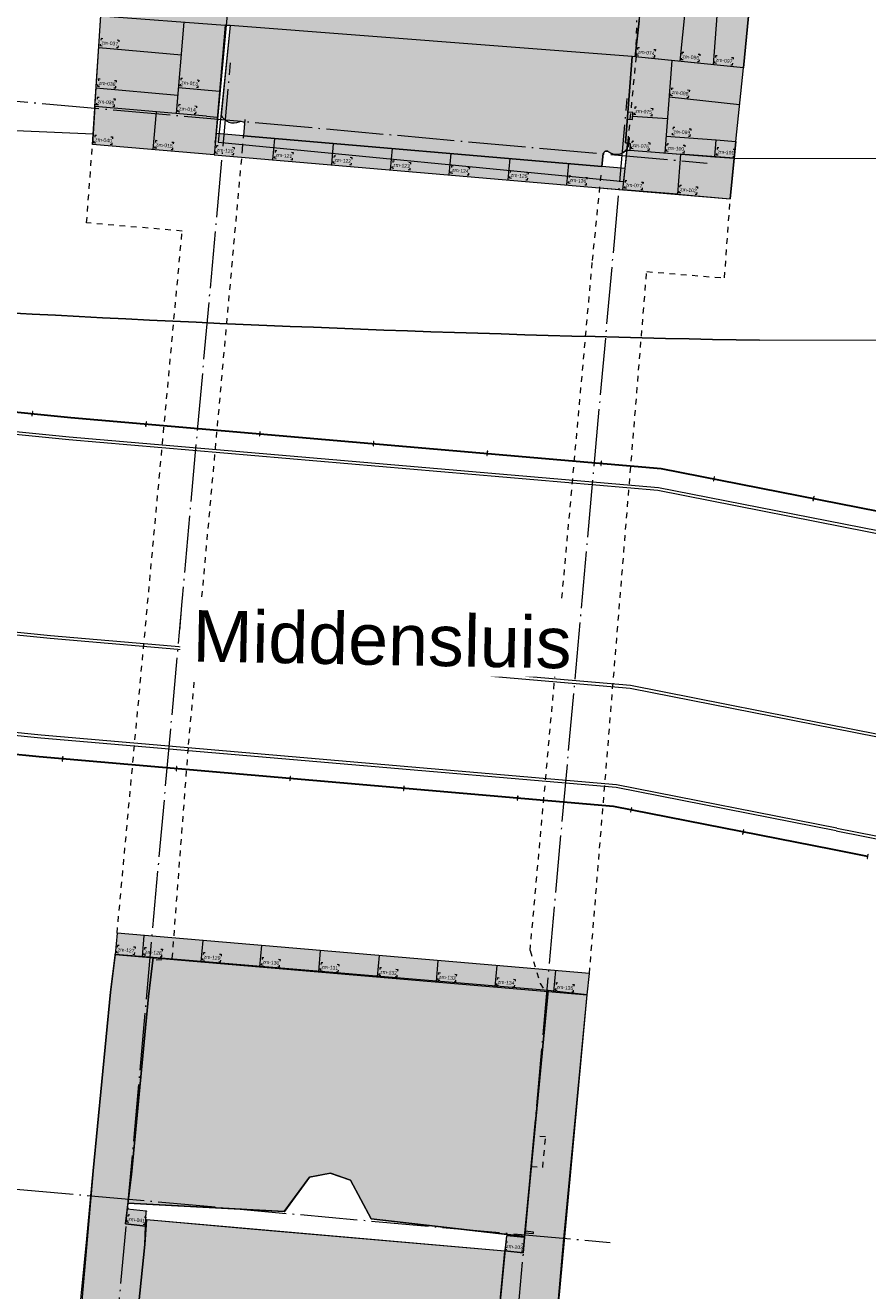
# Model space of a CAD drawing. Extents: x -294884 to 286267, y 0 to 1429765.
# Tile 26 of 178: x -7193 to 7563, y 193409 to 215573. Entities that reach past the tile are written whole.
import ezdxf

# ---------------------------------------------------------------- set-up
doc = ezdxf.new("R2010")
doc.units = 0
doc.header["$MEASUREMENT"] = 0
doc.linetypes.add('DASHDOT', pattern=[1250, 1000, -112.5, 25, -112.5])
doc.linetypes.add('DASHED', pattern=[200, 100, -100])
for name, color, linetype in [('A-0019-AFDEKVLAK', 1, 'Continuous'), ('A-0020-KADER', 8, 'Continuous'), ('A-0030-STRAMIEN', 1, 'Continuous'), ('A-0306--', 1, 'Continuous'), ('A-0307-TEKST', 7, 'Continuous')]:
    doc.layers.add(name, color=color, linetype=linetype)

# ---------------------------------------------------------------- blocks, each defined once
blk = doc.blocks.new('M-NIEUW_10')
at = {"linetype": 'Continuous', "lineweight": 5}
for color, points in [(111, [(140160.7, 121584.5), (140215.1, 122337.4), (140224, 122458.8), (140236.4, 122628.8), (140243.1, 122718.8), (140409.2, 124978.8), (140449.4, 125525.9), (140460.4, 125795.7), (140326.2, 125932.4), (140345.7, 126449.3), (135498, 131026.6), (135287.9, 130778.7), (128424.7, 136497.5), (128688.5, 136808.8), (127787.5, 137572.5), (126728.3, 137288.8), (126852, 136827.1), (116226.8, 134079.1), (116127.8, 134448.8), (111193, 133126.7), (111051.2, 132495.5), (110906, 132450), (109779.2, 127672.8), (110122.7, 127614.7), (110056, 127303.4), (109715.1, 127350), (109658.1, 127060.4), (109206, 125009.8), (109185.8, 124988), (109169.4, 124960.5), (109155.8, 124926.7), (109143, 124868.5), (109024.8, 123840.6), (108956.1, 123213.1), (108902.9, 123218.5), (101860.1, 123762.3), (101770.5, 123765), (101854, 124508.4), (101957, 124505.3), (102056.5, 125501), (101939.7, 125628.4), (101942.2, 128050.3), (101625.7, 128085.7), (101613.6, 128343.1), (101911.9, 128332.9), (101930.2, 129569.9), (101894.9, 129600.4), (101610.1, 129637.2), (101611.2, 129901.1), (101931, 129905.3), (101891.9, 133357.6), (101893.5, 134131.9), (101050.9, 134857.1), (100409.3, 136561.4), (99866.2, 137519.8), (99706, 137649.9), (100067.6, 138521.9), (104742.4, 139296.1), (104525, 140613.9), (126421.7, 144315.8), (126467, 144046.2), (129987.4, 144667.7), (129946.5, 144911.6), (151949.8, 148631.5), (152205.1, 147195.5), (155663.5, 147751.9), (155844.5, 147709.9), (156432.4, 147007.3), (156674.7, 146720), (156903.7, 146010.8), (157797, 143243.7), (157653.2, 140815.3), (153061.5, 136815.1), (152446.1, 135115.8), (151085.9, 130586.6), (149283.5, 128443), (148753.2, 126077.9), (148387.2, 125272.2), (148285.2, 124851.4), (147737.4, 121998.6), (147677.6, 121629.7)]), (8, [(101580, 121495.4), (99449.7, 121677.1), (99737.3, 126120.9), (100043.4, 126121.7), (100058.5, 127568.7), (100050, 128051.2), (100050, 133905.3), (98434.9, 135163.6), (99395.9, 135302.3), (101891.9, 133357.6), (101902.7, 132404.2), (101917.1, 131129.2), (101931, 129905.3), (101534.3, 129900.1), (101543.9, 129608.9), (101930.2, 129569.9), (101911.9, 128332.9), (101562.6, 128344.8), (101562.6, 128051.2), (101942.2, 128050.3), (101938, 125348.8), (101613.4, 121868.4)]), (8, [(108956.1, 123213.1), (109135.1, 124800.7), (109145, 124866.9), (109150, 124900), (109155.8, 124926.7), (109169.4, 124960.5), (109185.8, 124988), (109205.2, 125008.8), (109306.2, 125464.4), (109715.1, 127350), (109953.8, 127317.4), (110056, 127303.4), (110122.7, 127614.7), (109779.2, 127672.8), (110906, 132450), (112633.1, 132990.9), (112905, 132138.8), (112641.1, 130971.2), (112091.4, 128538.8), (111721.4, 126901.4), (111634.6, 126921), (111223.8, 125044.6), (110958.5, 124104.8), (110850, 123019.1)]), (111, [(108902.9, 123218.5), (108788.4, 121705.9), (108822.8, 121700.5), (108812.9, 121598, -0.4451321), (108490, 121550, 0.4783861), (108397.1, 121520), (108374, 121291.8), (102096.7, 121830), (102113, 122051.1, 0.3965249), (102020.7, 122073.5, -0.3916696), (101700.5, 122189.3), (101860.1, 123762.3)]), (8, [(108869.9, 121693.2), (108788.4, 121705.9), (108902.9, 123218.5), (110850, 123019.1), (110721.1, 121729.4), (110375, 121755.6), (110352.2, 121461.3), (108859.6, 121577)]), (8, [(108780.2, 121257.2), (108742, 120884.7), (101580, 121495.4), (101613.4, 121868.4)]), (8, [(110352.2, 121461.3), (110375, 121755.6), (110721.1, 121729.4), (110691.7, 121435)]), (8, [(108742, 120884.7), (108813.3, 121578.8), (108859.6, 121577), (109750, 121508.7), (109696, 120803.3)]), (8, [(109750.7, 121508.7), (110691.7, 121435), (110620.7, 120724.5), (109696, 120803.3)]), (8, [(108154.1, 107157.2), (108115.8, 106784.6), (99846.2, 107489.9), (99879.6, 107862.8)]), (254, [(100130.2, 103633.1), (100027.2, 102771.2), (100378.8, 102729.2), (100363.3, 102409.8), (100216.9, 100930.6), (100047.1, 100930.3), (100024.1, 100660.4), (100186.6, 100629.8), (100152.9, 99925.4), (99138.8, 100009.7), (99463.3, 103697.4), (99765.2, 106828.4), (99846.2, 107489.9), (100514.4, 107434.3), (100431.3, 106755.5)]), (111, [(104329.7, 102858.9), (103969.2, 103538.7), (103610.3, 103657.7), (103252, 103589.5), (102809.4, 102986.7), (100070.3, 103131.3), (100130.2, 103633.1), (100431.3, 106755.5), (100514.4, 107434.3), (107429.8, 106859.7), (107018.8, 102548)]), (111, [(96571.6, 79449), (96573.8, 79454.1), (96870, 80930), (97430, 83720), (98207.2, 85670), (98553.8, 86302.7), (99163.4, 87415.6), (99158.3, 88979.2), (99073.8, 91156.6), (98983.3, 95444.3), (99747.8, 98796.4), (100268.9, 99311.3), (100292.9, 99913.7), (100152.9, 99925.4), (100186.6, 100629.8), (100023.9, 100660.3), (100046.9, 100930.2), (100217.1, 100930.8), (100363.3, 102409.8), (100396.2, 102838.8), (106673.1, 102293.1), (106495.9, 100434), (106671, 100417.3), (106646.4, 100158.5), (106471.2, 100175.2), (106396.2, 99388.9), (106222, 99405.4), (106160.3, 98758.4), (110403, 94140.9), (111148.3, 93351.1), (115305, 88949.1), (118428.5, 85645), (123841.9, 89331.8), (127969.5, 92415.4), (133034, 96875.1), (137080, 100558.8), (137202.5, 100558.8), (137225, 100680.2), (137957.2, 104640.2), (143520.3, 103599.8), (142785, 99623.1), (142900.7, 99504.7), (143187.8, 98967.1), (144017.3, 97911.4), (144805.9, 96648.6), (146279.8, 95337.4), (147251.8, 93958.9), (147952.2, 92568.1), (149458.8, 90639.6), (151183.5, 89307.6), (152305.6, 88051.7), (153096.8, 85556.7), (154105.8, 83304), (156557.1, 80403.3), (157019.4, 79449)]), (8, [(100057.9, 103027.6), (100391.5, 102992.2), (100378.8, 102729.2), (100027.2, 102771.2)]), (8, [(106698.7, 102562.3), (107017.3, 102531.9), (106991.9, 102265.4), (106673.3, 102295.7)])]:
    blk.add_hatch(color=color, dxfattribs=at).paths.add_polyline_path(points, flags=0)
at = {"color": 111, "linetype": 'Continuous', "lineweight": 13}
for points in [[(109024.8, 123840.6), (108956.1, 123213.1), (108902.9, 123218.5), (101860.1, 123762.3), (101770.5, 123765)], [(106495.9, 100434), (106673.1, 102293.1), (100396.2, 102838.8), (100363.3, 102409.8), (100217.1, 100930.8)]]:
    blk.add_lwpolyline(points, dxfattribs=at)
at = {"color": 8, "linetype": 'Continuous', "lineweight": 13}
for points in [[(101580, 121495.4), (99449.7, 121677.1), (99737.3, 126120.9), (100043.4, 126121.7), (100058.5, 127568.7), (100050, 128051.2), (100050, 133905.3), (98434.9, 135163.6), (99395.9, 135302.3), (101891.9, 133357.6), (101902.7, 132404.2), (101917.1, 131129.2), (101931, 129905.3), (101534.3, 129900.1), (101543.9, 129608.9), (101930.2, 129569.9), (101911.9, 128332.9), (101562.6, 128344.8), (101562.6, 128051.2), (101942.2, 128050.3), (101938, 125348.8), (101613.4, 121868.4)], [(108859.6, 121577), (110352.2, 121461.3), (110375, 121755.6), (110721.1, 121729.4), (110850, 123019.1), (108902.9, 123218.5), (108788.4, 121705.9), (108869.9, 121693.2)], [(101613.4, 121868.4), (101580, 121495.4), (108742, 120884.7), (108780.2, 121257.2)], [(110352.2, 121461.3), (110375, 121755.6), (110721.1, 121729.4), (110691.7, 121435)], [(108742, 120884.7), (108813.3, 121578.8), (108859.6, 121577), (109750, 121508.7), (109696, 120803.3)], [(109696, 120803.3), (110620.7, 120724.5), (110691.7, 121435), (109750.7, 121508.7)], [(99879.6, 107862.8), (99846.2, 107489.9), (108115.8, 106784.6), (108154.1, 107157.2)], [(100027.2, 102771.2), (100378.8, 102729.2), (100391.5, 102992.2), (100057.9, 103027.6)], [(106673.3, 102295.7), (106991.9, 102265.4), (107017.3, 102531.9), (106698.7, 102562.3)]]:
    blk.add_lwpolyline(points, close=True, dxfattribs=at)
blk.add_lwpolyline([(110958.5, 124104.8), (110850, 123019.1), (108956.1, 123213.1), (109135.1, 124800.7)], dxfattribs=at)
at = {"color": 7, "linetype": 'Continuous', "lineweight": 18}
blk.add_lwpolyline([(108956.1, 123213.1), (109024.8, 123840.6), (109135.1, 124800.7), (109150, 124900, -0.3415856), (109316.3, 125061.4)], format="xyb", dxfattribs=at)
for points in [[(110850, 123019.1), (110958.5, 124104.8), (111223.8, 125044.6), (110989.3, 125095.9)], [(101444.9, 122172.6), (99492.9, 122344.4), (99595.4, 123928.4), (101770.5, 123765), (101596, 121709.5)], [(110352.2, 121461.3), (110691.7, 121435), (110721.1, 121729.4), (110850, 123019.1), (108902.9, 123218.5), (108788.4, 121705.9), (108869.9, 121693.2), (108859.6, 121577), (110352.2, 121461.3)], [(108970.8, 123217.7), (108970.7, 123216.6)], [(99492.9, 122344.4), (99449.7, 121677.1)], [(101580, 121495.4), (99449.7, 121677.1)], [(101596, 121709.5), (101602.6, 121754)], [(110721.1, 121729.4), (110620.7, 120724.5)], [(108335.7, 120919.3), (110620.7, 120724.5)], [(99138.8, 100009.7), (99201.9, 101031.1), (99348.2, 102510.2), (99463.3, 103697.4), (99765.2, 106828.4), (99849.4, 107515.8)], [(99846.2, 107489.9), (108115.8, 106784.6)], [(100130.2, 103633.1), (100431.3, 106755.5), (100514.4, 107434.3)], [(107420.5, 99291.2), (107423.2, 99321.5), (107702.6, 102450.6), (108115.8, 106784.6)], [(100130.2, 103633.1), (100057.9, 103027.6)], [(100057.9, 103027.6), (100077.7, 103050)], [(100363.3, 102409.8), (100391.5, 102992.2), (100057.9, 103027.6)], [(100391.5, 102992.2), (100405.7, 103001.7)], [(100363.3, 102409.8), (100216.9, 100930.6)]]:
    blk.add_lwpolyline(points, dxfattribs=at)
at = {"color": 1, "linetype": 'Continuous', "lineweight": 13}
for points in [[(109919.1, 124929.4), (109735.1, 123133.3)], [(110402.4, 124161.8), (110320, 123073.4)], [(100919.2, 122218.9), (101055, 123818.7)], [(99559.6, 123374.4), (101006.5, 123247.1)], [(109597.5, 123147.4), (109475, 121529.3)], [(99513.8, 122666.8), (100946.5, 122540.8)], [(100958, 122675.5), (101672.6, 122612.6)], [(110785.1, 122369.4), (109548.9, 122505.6)], [(100514.9, 121586.3), (100571.4, 122249.5)], [(101444.9, 122172.6), (101633.9, 122156)], [(108820.2, 122118.9), (108906.1, 122112.4), (108915.6, 122237.5), (108829.1, 122244)], [(108910.8, 122175), (109520.4, 122128.8)], [(102119.2, 122115.1), (102096.7, 121830)], [(102610, 121407.6), (102643.4, 121780.5)], [(103640, 121319.8), (103673.4, 121692.7)], [(109497.2, 121822.1), (110375, 121755.6)], [(110352.2, 121461.3), (110375, 121755.6), (110721.1, 121729.4)], [(101580, 121495.4), (108742, 120884.7)], [(104670, 121231.9), (104703.3, 121604.9)], [(105699.9, 121144.1), (105733.3, 121517)], [(109750.7, 121508.7), (109696, 120803.3)], [(106729.9, 121056.2), (106763.3, 121429.2)], [(107759.9, 120968.4), (107793.3, 121341.3)], [(96154, 117181.5), (99068.7, 116888.3), (109408.2, 115998.2), (113565.3, 115180.2)], [(96155, 117191.4), (99069.6, 116898.3), (109409.6, 116008.1), (113567.2, 115190)], [(112412.7, 109322.6), (108573.4, 110078), (98514, 110944), (95556.6, 111241.4)], [(112414.6, 109332.4), (108574.8, 110087.9), (98514.9, 110954), (95557.6, 111251.4)], [(100322.7, 107449.2), (100356.1, 107822.2)], [(101352.7, 107361.4), (101386, 107734.3)], [(102382.6, 107273.6), (102416, 107646.5)], [(103412.6, 107185.7), (103446, 107558.6)], [(104442.6, 107097.9), (104476, 107470.8)], [(105472.6, 107010), (105505.9, 107383)], [(106502.5, 106922.2), (106535.9, 107295.1)], [(107532.5, 106834.4), (107565.9, 107207.3)], [(103259.5, 103592.8), (103252.6, 103588.6)], [(103610.3, 103657.7), (103616.9, 103658.6)], [(102058.2, 103026.4), (100070.2, 103130.6)], [(100057.9, 103027.6), (100027.2, 102771.2), (100378.8, 102729.2)], [(106673, 102293.1), (100395.8, 102839.3)], [(102289.9, 102674.2), (100396.1, 102838.8)], [(102809.4, 102986.7), (102818.3, 102988)], [(106673.2, 102293.9), (102289.7, 102674.1)]]:
    blk.add_lwpolyline(points, dxfattribs=at)
at = {"color": 111, "linetype": 'Continuous', "lineweight": 13}
blk.add_lwpolyline([(101860.1, 123762.3), (101700.5, 122189.3, 0.3916696), (102020.7, 122073.5, -0.3965249), (102113, 122051.1), (102096.7, 121830), (108374, 121291.8), (108397.1, 121520, -0.4783861), (108490, 121550, 0.4451321), (108812.9, 121598), (108822.8, 121700.5), (108788.4, 121705.9), (108902.9, 123218.5)], format="xyb", close=True, dxfattribs=at)
at = {"color": 1, "linetype": 'DASHED', "lineweight": 13}
for points in [[(108970.8, 123217.7), (108985.5, 123845.6)], [(108970.7, 123216.6), (108822.8, 121700.5)], [(100562.3, 107393.2), (100846.7, 107417.2), (101132.6, 111164.5), (102077.3, 121585.7), (102096.7, 121830)], [(107115, 107557.5), (108207.2, 119643.9), (108365.5, 121208.2)], [(108154.1, 107157.2), (109157.4, 119450), (110520.6, 119338.8), (110620.7, 120724.5)], [(107115, 107557.5), (107293.1, 106981.2), (107365.5, 106864.8)], [(107136.3, 103773.8), (107335.9, 103760.7), (107386.9, 104296.4), (107186.9, 104311.1)]]:
    blk.add_lwpolyline(points, dxfattribs=at)
at = {"color": 8, "linetype": 'Continuous', "lineweight": 5}
for points in [[(99461.4, 121858), (66938.4, 123257.3)], [(110691.7, 121435), (138397.5, 121429.5)], [(138050.1, 118227.7), (111133.8, 118246.7)], [(96115.7, 116800.9), (99033.1, 116507.5), (109354.7, 115618.9), (113491.5, 114804.9)], [(96120.7, 116850.6), (99037.8, 116557.3), (109361.7, 115668.5), (113501.1, 114854)], [(112815.8, 111370.8), (108865.3, 112148.1), (98707.9, 113022.5), (95765.5, 113318.4)], [(112825.4, 111419.8), (108872.3, 112197.7), (98712.6, 113072.3), (95770.5, 113368.2)], [(112477.9, 109653.7), (108620.6, 110412.7), (98545.3, 111280.1), (95590.4, 111577.2)], [(112487.5, 109702.8), (108627.6, 110462.3), (98550, 111329.9), (95595.4, 111627)]]:
    blk.add_lwpolyline(points, dxfattribs=at)
at = {"color": 1, "linetype": 'Continuous', "lineweight": 13}
blk.add_lwpolyline([(101700.5, 122189.3, 0.3916622), (102020.7, 122073.5, -0.39654), (102113, 122051.1), (102096.7, 121830)], format="xyb", dxfattribs=at)
at = {"color": 8, "linetype": 'Continuous', "lineweight": 5}
for points in [[(111133.8, 118246.7, -0.0093167), (97981.6, 118728.8), (54516, 120598.8)], [(66831.2, 120376), (97981.6, 118728.8, 0.0093167), (111133.8, 118246.7)]]:
    blk.add_lwpolyline(points, format="xyb", dxfattribs=at)
at = {"color": 7, "linetype": 'Continuous', "lineweight": 18}
for points in [[(98396.6, 116998.7), (98387.9, 116924.3), (98394.8, 116923.5), (98398.6, 116955.7), (98399.8, 116965.7), (98403.6, 116997.9)], [(100387.1, 116817.5), (100380.6, 116742.8), (100387.6, 116742.2), (100390.4, 116774.6), (100391.2, 116784.5), (100394, 116816.9)], [(102379.7, 116645.9), (102373.2, 116571.2), (102380.2, 116570.6), (102383, 116603), (102383.9, 116613), (102386.7, 116645.4)], [(104372.3, 116474.4), (104365.9, 116399.7), (104372.9, 116399.1), (104375.7, 116431.5), (104376.5, 116441.4), (104379.3, 116473.8)], [(106365, 116302.9), (106358.5, 116228.1), (106365.5, 116227.5), (106368.3, 116259.9), (106369.2, 116269.9), (106372, 116302.3)], [(108357.6, 116131.3), (108351.2, 116056.6), (108358.1, 116056), (108360.9, 116088.4), (108361.8, 116098.3), (108364.6, 116130.7)], [(110340.5, 115857.8), (110326, 115784.2), (110332.9, 115782.9), (110339.2, 115814.8), (110341.1, 115824.6), (110347.4, 115856.5)], [(112084.8, 115514.9), (112070.3, 115441.3), (112077.1, 115439.9), (112083.4, 115471.8), (112085.3, 115481.6), (112091.6, 115513.5)], [(98925.9, 110951.7), (98919.4, 110877), (98926.4, 110876.4), (98929.2, 110908.8), (98930.1, 110918.7), (98932.9, 110951.1)], [(100918.5, 110780), (100912.1, 110705.3), (100919, 110704.7), (100921.8, 110737.1), (100922.7, 110747), (100925.5, 110779.4)], [(102911.2, 110608.3), (102904.7, 110533.6), (102911.7, 110533), (102914.5, 110565.4), (102915.3, 110575.3), (102918.2, 110607.7)], [(104903.8, 110436.6), (104897.3, 110361.9), (104904.3, 110361.3), (104907.1, 110393.6), (104908, 110403.6), (104910.8, 110436)], [(106896.4, 110264.9), (106890, 110190.1), (106896.9, 110189.6), (106899.7, 110221.9), (106900.6, 110231.9), (106903.4, 110264.3)], [(108888.8, 110059.2), (108874.4, 109985.6), (108881.3, 109984.3), (108887.5, 110016.2), (108889.5, 110026), (108895.7, 110057.9)], [(110851.5, 109673), (110837.1, 109599.4), (110844, 109598.1), (110850.2, 109630), (110852.2, 109639.8), (110858.4, 109671.7)], [(113032.2, 109244), (113017.7, 109170.4), (113024.6, 109169), (113039.1, 109242.6)], [(99879.6, 107862.8), (99846.2, 107489.9), (108115.8, 106784.6), (108154.1, 107157.2)]]:
    blk.add_lwpolyline(points, close=True, dxfattribs=at)
at = {"color": 254, "linetype": 'Continuous', "lineweight": 13}
blk.add_lwpolyline([(100431.3, 106755.5), (100514.4, 107434.3), (99846.2, 107489.9), (99765.2, 106828.4), (99463.3, 103697.4), (99138.8, 100009.7), (100152.9, 99925.4), (100186.6, 100629.8), (100024.1, 100660.4), (100047.1, 100930.3), (100216.9, 100930.6), (100363.3, 102409.8), (100378.8, 102729.2), (100027.2, 102771.2), (100130.2, 103633.1)], close=True, dxfattribs=at)
at = {"color": 111, "linetype": 'Continuous', "lineweight": 13}
blk.add_lwpolyline([(107018.8, 102548), (107429.8, 106859.7), (100514.4, 107434.3), (100431.3, 106755.5), (100130.2, 103633.1), (100070.3, 103131.3), (102809.4, 102986.7), (103252, 103589.5), (103610.3, 103657.7), (103969.2, 103538.7), (104329.7, 102858.9)], close=True, dxfattribs=at)
at = {"layer": 'A-0020-KADER', "color": 8, "linetype": 'Continuous', "lineweight": 5}
for points in [[(119389.7, 110077.2), (112815.8, 111370.8)], [(119399.4, 110126.3), (112825.4, 111419.8)], [(112477.9, 109653.7), (117383.8, 108688.4)], [(112487.5, 109702.8), (117442.5, 108727.8)]]:
    blk.add_lwpolyline(points, dxfattribs=at)
at = {"layer": 'A-0020-KADER', "color": 1, "linetype": 'Continuous', "lineweight": 13}
for points in [[(113024, 109202.3), (112412.7, 109322.6)], [(113025.9, 109212.1), (112414.6, 109332.4)], [(113024, 109202.3), (113025.9, 109212.1)]]:
    blk.add_lwpolyline(points, dxfattribs=at)
at = {"layer": 'A-0306--', "color": 1, "linetype": 'Continuous', "lineweight": 13}
for points in [[(99630, 123528.8), (99600.2, 123531.5), (99597.5, 123501.6)], [(99882.4, 123506.6), (99912.3, 123504), (99909.7, 123474.1)], [(99618.6, 123399.3), (99588.8, 123402), (99591.4, 123431.9)], [(99871, 123377.1), (99900.9, 123374.5), (99903.5, 123404.4)], [(109015.5, 123237.2), (108985.7, 123240.2), (108988.7, 123270.1)], [(109028.8, 123366.5), (108998.9, 123369.6), (108995.8, 123339.7)], [(109267.5, 123211.4), (109297.4, 123208.4), (109300.4, 123238.2)], [(109280.8, 123340.7), (109310.6, 123337.7), (109307.6, 123307.9)], [(109807.8, 123286.7), (109777.9, 123289.8), (109774.8, 123259.9)], [(110059.8, 123260.9), (110089.6, 123257.8), (110086.5, 123228)], [(110392.7, 123226.8), (110362.8, 123229.8), (110359.8, 123200)], [(109794.5, 123157.4), (109764.6, 123160.4), (109767.7, 123190.3)], [(110046.5, 123131.5), (110076.4, 123128.5), (110079.4, 123158.3)], [(110379.4, 123097.4), (110349.6, 123100.5), (110352.6, 123130.3)], [(110631.5, 123071.6), (110661.3, 123068.6), (110664.4, 123098.4)], [(110644.7, 123200.9), (110674.5, 123197.9), (110671.5, 123168)], [(99584.2, 122821.2), (99554.4, 122823.9), (99551.7, 122794)], [(99836.6, 122799), (99866.5, 122796.4), (99863.9, 122766.5)], [(101028.5, 122829.9), (100998.6, 122832.5), (100995.9, 122802.6)], [(101280.8, 122807.7), (101310.7, 122805.1), (101308.1, 122775.2)], [(99572.9, 122691.7), (99543, 122694.4), (99545.6, 122724.2)], [(99825.2, 122669.5), (99855.1, 122666.9), (99857.7, 122696.8)], [(101017.1, 122700.4), (100987.2, 122703), (100989.8, 122732.9)], [(101269.4, 122678.2), (101299.3, 122675.6), (101301.9, 122705.5)], [(109622.8, 122658.5), (109593, 122661.8), (109589.7, 122631.9)], [(109874.6, 122630.7), (109904.4, 122627.4), (109901.1, 122597.6)], [(99552, 122369.3), (99522.1, 122371.9), (99524.7, 122401.8)], [(99563.4, 122498.8), (99533.5, 122501.4), (99530.8, 122471.5)], [(99804.3, 122347.1), (99834.2, 122344.4), (99836.8, 122374.3)], [(99815.7, 122476.6), (99845.6, 122473.9), (99843, 122444.1)], [(100989.7, 122373.3), (100959.8, 122375.9), (100957.2, 122346)], [(101242, 122351.1), (101271.9, 122348.5), (101269.3, 122318.6)], [(109608.5, 122529.2), (109578.7, 122532.5), (109582, 122562.4)], [(109860.4, 122501.5), (109890.2, 122498.2), (109893.5, 122528)], [(100978.3, 122243.8), (100948.4, 122246.4), (100951, 122276.3)], [(101230.7, 122221.6), (101260.5, 122219), (101263.2, 122248.9)], [(108969.6, 122200.6), (108939.7, 122202.9), (108942, 122232.8)], [(108979.4, 122330.2), (108949.5, 122332.5), (108947.2, 122302.6)], [(109222.2, 122181.5), (109252.1, 122179.2), (109254.4, 122209.1)], [(109232, 122311.1), (109262, 122308.8), (109259.7, 122278.9)], [(109648.6, 121971), (109618.7, 121973.3), (109616.4, 121943.4)], [(109901.2, 121951.9), (109931.1, 121949.6), (109928.9, 121919.7)], [(99508.7, 121702.2), (99478.8, 121704.7), (99481.4, 121734.6)], [(99519.8, 121831.7), (99489.9, 121834.2), (99487.3, 121804.4)], [(99761.1, 121680.6), (99791, 121678.1), (99793.6, 121708)], [(99772.2, 121810.2), (99802.1, 121807.6), (99799.5, 121777.7)], [(100584.9, 121740.9), (100555, 121743.4), (100552.5, 121713.5)], [(100837.3, 121719.3), (100867.2, 121716.8), (100864.7, 121686.9)], [(109182.5, 121709), (109212.4, 121706.4), (109209.8, 121676.5)], [(109543.9, 121684.4), (109514, 121686.8), (109511.6, 121656.9)], [(109638.8, 121841.4), (109608.9, 121843.7), (109611.1, 121873.6)], [(109891.4, 121822.3), (109921.3, 121820), (109923.6, 121849.9)], [(100573.9, 121611.3), (100544, 121613.9), (100546.5, 121643.8)], [(100826.3, 121589.8), (100856.2, 121587.3), (100858.7, 121617.1)], [(101639, 121520.5), (101609.1, 121523.1), (101611.7, 121552.9)], [(101650.1, 121650), (101620.2, 121652.6), (101617.6, 121622.7)], [(101891.5, 121499), (101921.4, 121496.4), (101923.9, 121526.3)], [(101902.5, 121628.5), (101932.4, 121626), (101929.8, 121596.1)], [(102669, 121432.7), (102639.1, 121435.2), (102641.7, 121465.1)], [(102680.1, 121562.2), (102650.2, 121564.8), (102647.6, 121534.9)], [(102932.5, 121540.7), (102962.4, 121538.1), (102959.8, 121508.2)], [(103710, 121474.4), (103680.1, 121476.9), (103677.6, 121447)], [(109171.1, 121579.5), (109201, 121576.9), (109203.6, 121606.8)], [(109533.8, 121554.8), (109503.9, 121557.1), (109506.2, 121587.1)], [(109786.4, 121535.3), (109816.3, 121532.9), (109818.6, 121562.9)], [(109796.4, 121664.9), (109826.4, 121662.6), (109824, 121632.6)], [(110411, 121486.9), (110381.1, 121489.2), (110383.4, 121519.1)], [(110421.1, 121616.5), (110391.2, 121618.8), (110388.8, 121588.9)], [(110663.6, 121467.3), (110693.5, 121465), (110695.8, 121494.9)], [(110673.6, 121596.9), (110703.6, 121594.6), (110701.2, 121564.7)], [(102921.4, 121411.1), (102951.3, 121408.6), (102953.9, 121438.5)], [(103699, 121344.8), (103669.1, 121347.4), (103671.6, 121377.3)], [(103951.4, 121323.3), (103981.3, 121320.8), (103983.9, 121350.7)], [(103962.5, 121452.9), (103992.3, 121450.3), (103989.8, 121420.4)], [(104729, 121257), (104699.1, 121259.6), (104701.6, 121289.4)], [(104740, 121386.5), (104710.1, 121389.1), (104707.6, 121359.2)], [(104981.4, 121235.5), (105011.3, 121232.9), (105013.8, 121262.8)], [(104992.4, 121365), (105022.3, 121362.5), (105019.8, 121332.6)], [(105770, 121298.7), (105740.1, 121301.2), (105737.5, 121271.4)], [(106022.4, 121277.2), (106052.3, 121274.6), (106049.8, 121244.7)], [(105758.9, 121169.2), (105729, 121171.7), (105731.6, 121201.6)], [(106011.4, 121147.6), (106041.3, 121145.1), (106043.8, 121175)], [(106789, 121081.1), (106759.1, 121083.8), (106761.8, 121113.6)], [(106800.6, 121210.6), (106770.7, 121213.2), (106768.1, 121183.4)], [(107041.4, 121058.5), (107071.2, 121055.8), (107073.9, 121085.7)], [(107053, 121188), (107082.8, 121185.3), (107080.2, 121155.4)], [(107819, 120993.2), (107789.1, 120995.9), (107791.8, 121025.8)], [(107830.6, 121122.7), (107800.7, 121125.4), (107798, 121095.5)], [(108082.9, 121100.1), (108112.8, 121097.5), (108110.1, 121067.6)], [(108812, 121039.3), (108782.1, 121041.8), (108779.6, 121012)], [(109064.4, 121017.8), (109094.3, 121015.2), (109091.8, 120985.3)], [(108071.3, 120970.7), (108101.2, 120968), (108103.9, 120997.9)], [(108801, 120909.8), (108771.1, 120912.3), (108773.6, 120942.2)], [(109053.4, 120888.2), (109083.3, 120885.7), (109085.8, 120915.6)], [(109755, 120828.4), (109725.1, 120831), (109727.7, 120860.9)], [(109766.1, 120957.9), (109736.2, 120960.5), (109733.6, 120930.6)], [(110007.5, 120806.9), (110037.4, 120804.3), (110039.9, 120834.2)], [(110018.5, 120936.4), (110048.4, 120933.9), (110045.8, 120904)], [(99905.2, 107515.1), (99875.3, 107517.5), (99877.8, 107547.4)], [(99916, 107644.6), (99886.1, 107647.1), (99883.6, 107617.2)], [(100157.7, 107494.1), (100187.6, 107491.6), (100190, 107521.5)], [(100168.4, 107623.6), (100198.3, 107621.1), (100195.8, 107591.2)], [(100381.7, 107474.3), (100351.8, 107476.8), (100354.3, 107506.7)], [(100392.7, 107603.8), (100362.8, 107606.4), (100360.3, 107576.5)], [(100645.2, 107582.3), (100675.1, 107579.8), (100672.5, 107549.9)], [(101422.7, 107516), (101392.8, 107518.5), (101390.3, 107488.7)], [(101675.1, 107494.5), (101705, 107491.9), (101702.5, 107462)], [(100634.1, 107452.8), (100664, 107450.2), (100666.6, 107480.1)], [(101411.7, 107386.5), (101381.8, 107389), (101384.3, 107418.9)], [(101664.1, 107364.9), (101694, 107362.4), (101696.5, 107392.3)], [(102441.6, 107298.6), (102411.8, 107301.2), (102414.3, 107331.1)], [(102452.7, 107428.2), (102422.8, 107430.7), (102420.2, 107400.8)], [(102694.1, 107277.1), (102724, 107274.5), (102726.5, 107304.4)], [(102705.1, 107406.6), (102735, 107404.1), (102732.5, 107374.2)], [(103482.7, 107340.3), (103452.8, 107342.9), (103450.2, 107313)], [(103735.1, 107318.8), (103765, 107316.2), (103762.4, 107286.4)], [(103471.6, 107210.8), (103441.7, 107213.4), (103444.3, 107243.2)], [(103724, 107189.3), (103753.9, 107186.7), (103756.5, 107216.6)], [(104501.6, 107123), (104471.7, 107125.5), (104474.2, 107155.4)], [(104512.6, 107252.5), (104482.8, 107255), (104480.2, 107225.1)], [(104754, 107101.4), (104783.9, 107098.9), (104786.5, 107128.8)], [(104765.1, 107231), (104795, 107228.4), (104792.4, 107198.5)], [(105531.6, 107035.1), (105501.7, 107037.7), (105504.2, 107067.6)], [(105542.6, 107164.7), (105512.7, 107167.2), (105510.2, 107137.3)], [(105795, 107143.1), (105824.9, 107140.6), (105822.4, 107110.7)], [(106572.6, 107076.8), (106542.7, 107079.4), (106540.2, 107049.5)], [(106825, 107055.3), (106854.9, 107052.8), (106852.4, 107022.9)], [(105784, 107013.6), (105813.9, 107011.1), (105816.4, 107040.9)], [(106561.5, 106947.3), (106531.7, 106949.8), (106534.2, 106979.7)], [(106814, 106925.8), (106843.9, 106923.2), (106846.4, 106953.1)], [(107591.6, 106859.2), (107561.8, 106861.9), (107564.4, 106891.8)], [(107603.2, 106988.7), (107573.3, 106991.4), (107570.7, 106961.5)], [(107844, 106836.6), (107873.8, 106833.9), (107876.5, 106863.8)], [(107855.6, 106966.1), (107885.4, 106963.4), (107882.8, 106933.5)], [(100102.5, 102923.3), (100072.7, 102926.9), (100069.2, 102897.1)], [(100354, 102893.3), (100383.8, 102889.7), (100380.3, 102859.9)], [(100087.1, 102794.3), (100057.3, 102797.8), (100060.8, 102827.6)], [(100338.6, 102764.2), (100368.4, 102760.6), (100372, 102790.4)], [(106719.8, 102447.6), (106690, 102450.2), (106687.4, 102420.3)], [(106972.2, 102425.6), (107002.1, 102423), (106999.5, 102393.2)], [(106708.6, 102318.1), (106678.7, 102320.7), (106681.3, 102350.6)], [(106961, 102296.1), (106990.9, 102293.5), (106993.5, 102323.4)]]:
    blk.add_lwpolyline(points, dxfattribs=at)
at = {"layer": 'A-0307-TEKST', "color": 7, "linetype": 'Continuous', "char_height": 63, "attachment_point": 7, "line_spacing_factor": 1.333333}
for s, insert, rotation in [('{\\fArial|b0|i0|c12|p0;zm-037}', (99603.6, 123430.8), 354.97161), ('{\\fArial|b0|i0|c12|p0;zm-074}', (109001, 123268.8), 354.16108), ('{\\fArial|b0|i0|c12|p0;zm-096}', (109779.9, 123189), 354.14901), ('{\\fArial|b0|i0|c12|p0;zm-097}', (110364.9, 123129.1), 354.15106), ('{\\fArial|b0|i0|c12|p0;zm-038}', (99557.9, 122723.2), 354.97235), ('{\\fArial|b0|i0|c12|p0;zm-013}', (101002.1, 122731.8), 354.9708), ('{\\fArial|b0|i0|c12|p0;zm-098}', (109594.2, 122561), 353.71383), ('{\\fArial|b0|i0|c12|p0;zm-039}', (99537, 122400.7), 354.97315), ('{\\fArial|b0|i0|c12|p0;zm-014}', (100963.3, 122275.2), 354.97472), ('{\\fArial|b0|i0|c12|p0;zm-075}', (108954.2, 122231.9), 355.66824), ('{\\fArial|b0|i0|c12|p0;zm-099}', (109623.4, 121872.7), 355.66888), ('{\\fArial|b0|i0|c12|p0;zm-040}', (99493.6, 121733.6), 355.12568), ('{\\fArial|b0|i0|c12|p0;zm-015}', (100558.8, 121642.7), 355.12387), ('{\\fArial|b0|i0|c12|p0;zm-120}', (101623.9, 121551.9), 355.12588), ('{\\fArial|b0|i0|c12|p0;zm-121}', (102653.9, 121464.1), 355.12523), ('{\\fArial|b0|i0|c12|p0;zm-100}', (109518.5, 121586.1), 355.56951), ('{\\fArial|b0|i0|c12|p0;zm-101}', (110395.7, 121518.1), 355.56917), ('{\\fArial|b0|i0|c12|p0;zm-122}', (103683.9, 121376.2), 355.12887), ('{\\fArial|b0|i0|c12|p0;zm-123}', (104713.9, 121288.4), 355.12716), ('{\\fArial|b0|i0|c12|p0;zm-124}', (105743.9, 121200.6), 355.12623), ('{\\fArial|b0|i0|c12|p0;zm-125}', (106774.1, 121112.5), 354.88491), ('{\\fArial|b0|i0|c12|p0;zm-126}', (107804, 121024.7), 354.8835), ('{\\fArial|b0|i0|c12|p0;zm-077}', (108785.9, 120941.2), 355.12588), ('{\\fArial|b0|i0|c12|p0;zm-102}', (109739.9, 120859.8), 355.12587), ('{\\fArial|b0|i0|c12|p0;zm-127}', (99890, 107546.4), 355.25061), ('{\\fArial|b0|i0|c12|p0;zm-128}', (100366.6, 107505.7), 355.12501), ('{\\fArial|b0|i0|c12|p0;zm-129}', (101396.6, 107417.9), 355.12547), ('{\\fArial|b0|i0|c12|p0;zm-130}', (102426.6, 107330), 355.12564), ('{\\fArial|b0|i0|c12|p0;zm-131}', (103456.5, 107242.2), 355.12564), ('{\\fArial|b0|i0|c12|p0;zm-132}', (104486.5, 107154.3), 355.1256), ('{\\fArial|b0|i0|c12|p0;zm-133}', (105516.5, 107066.5), 355.1261), ('{\\fArial|b0|i0|c12|p0;zm-134}', (106546.5, 106978.7), 355.1252), ('{\\fArial|b0|i0|c12|p0;zm-135}', (107576.7, 106890.7), 354.8848), ('{\\fArial|b0|i0|c12|p0;zm-041}', (100073.1, 102826.1), 353.18605), ('{\\fArial|b0|i0|c12|p0;zm-103}', (106693.5, 102349.5), 355.0312)]:
    blk.add_mtext(s, dxfattribs=dict(at, insert=insert, rotation=rotation))
at = {"linetype": 'Continuous'}
for points in [[(108820.3, 121642.8), (108831.9, 121792.4), (108856.8, 121790.5), (108845.2, 121640.8)], [(107804.2, 113705.5), (107804.2, 112356.6), (100990.2, 112356.6), (100990.1, 113705.5)], [(107027.6, 102640.4), (107176.9, 102624.8), (107174.3, 102599.9), (107025, 102615.5)]]:
    blk.add_wipeout(points, dxfattribs=at).dxf.layer = 'A-0019-AFDEKVLAK'
at = {"linetype": 'Continuous', "lineweight": 5}
blk.add_hatch(color=254, dxfattribs=at).paths.add_polyline_path([(106471.2, 100175.2), (106646.4, 100158.5), (106671, 100417.3), (106495.9, 100434), (106673.3, 102295.7), (106991.9, 102265.4), (107017.3, 102531.9), (107018.8, 102548), (107026.4, 102627.9), (107136.3, 103773.8), (107186.9, 104311.1), (107429.8, 106859.7), (108115.8, 106784.6), (107428.6, 99382.2), (107420.5, 99291.2), (108535.2, 98065.6), (108270.5, 97821.7), (108136.9, 97789.7), (107832.4, 98121.1), (107196.4, 98813.2), (106998.2, 99028.9), (107026.8, 99328.7), (106396.2, 99388.9)], flags=0)
at = {"color": 7, "linetype": 'Continuous', "lineweight": 18}
for points in [[(101770.5, 123765), (101860.1, 123762.3), (101651.7, 121714.1), (108757.2, 121026.5), (108813.6, 121604.7)], [(108780.2, 121257.2), (108813.3, 121578.8), (108859.6, 121577)], [(107429.8, 106859.7), (107017.3, 102531.9), (106698.7, 102562.3), (106495.9, 100434)], [(107017.3, 102531.9), (106991.9, 102265.4), (106673.3, 102295.7)]]:
    blk.add_lwpolyline(points, dxfattribs=at)
at = {"color": 1, "linetype": 'DASHED', "lineweight": 13}
blk.add_lwpolyline([(99879.6, 107862.8), (101020, 120160), (99345.7, 120303.1), (99449.7, 121677.1)], dxfattribs=at)
at = {"color": 7, "linetype": 'Continuous', "lineweight": 18}
blk.add_lwpolyline([(101613.4, 121868.4), (101580, 121495.4), (108742, 120884.7), (108780.2, 121257.2)], close=True, dxfattribs=at)
at = {"color": 1, "linetype": 'Continuous', "lineweight": 13}
blk.add_lwpolyline([(108822.8, 121700.5), (108812.9, 121598, -0.4451321), (108490, 121550, 0.4783861), (108397.1, 121520), (108374, 121291.8), (102096.7, 121830)], format="xyb", dxfattribs=at)
for points in [[(108845.2, 121640.8), (108856.8, 121790.5), (108831.9, 121792.4), (108820.3, 121642.8)], [(107025, 102615.5), (107174.3, 102599.9), (107176.9, 102624.8), (107027.6, 102640.4)]]:
    blk.add_lwpolyline(points, close=True, dxfattribs=at)
at = {"color": 254, "linetype": 'Continuous', "lineweight": 13}
blk.add_lwpolyline([(106396.2, 99388.9), (107026.8, 99328.7), (106998.2, 99028.9), (107196.4, 98813.2), (107832.4, 98121.1), (108136.9, 97789.7), (108270.5, 97821.7), (108535.2, 98065.6), (107420.5, 99291.2), (107428.6, 99382.2), (108115.8, 106784.6), (107429.8, 106859.7), (107186.9, 104311.1), (107136.3, 103773.8), (107026.4, 102627.9), (107018.8, 102548), (107017.3, 102531.9), (106991.9, 102265.4), (106673.3, 102295.7), (106495.9, 100434), (106671, 100417.3), (106646.4, 100158.5), (106471.2, 100175.2)], close=True, dxfattribs=at)
at = {"color": 1, "linetype": 'Continuous', "lineweight": 13}
blk.add_lwpolyline([(106979.2, 102552.6), (104329.7, 102858.9), (103969.2, 103538.7), (103615.7, 103658.9), (103252, 103589.5), (102812, 102988.3), (100070.3, 103131.3)], dxfattribs=at)
at = {"layer": 'A-0030-STRAMIEN', "color": 1, "linetype": 'DASHDOT', "lineweight": 13}
for points in [[(98381.2, 84298.9), (101868.3, 123103.5)], [(94831.3, 122731.9), (110216.2, 121349.3)], [(105328.7, 83674.6), (108815.8, 122479.2)], [(93132.5, 103827.5), (108517.4, 102445)]]:
    blk.add_lwpolyline(points, dxfattribs=at)
at = {"layer": 'A-0306--', "color": 1, "linetype": 'Continuous', "lineweight": 13}
for points in [[(108930.2, 121731.4), (108900.3, 121734), (108897.6, 121704.1)], [(108918.7, 121601.9), (108888.8, 121604.5), (108891.5, 121634.4)]]:
    blk.add_lwpolyline(points, dxfattribs=at)
at = {"color": 7, "linetype": 'Continuous', "insert": (101196.3, 112610), "char_height": 900, "attachment_point": 7, "rotation": 358.92113, "line_spacing_factor": 0.933333}
blk.add_mtext('{\\fArial|b0|i0|c12|p0;Middensluis}', dxfattribs=at)
at = {"layer": 'A-0307-TEKST', "color": 7, "linetype": 'Continuous', "insert": (108903.7, 121633.3), "char_height": 63, "attachment_point": 7, "rotation": 354.93933, "line_spacing_factor": 1.333333}
blk.add_mtext('{\\fArial|b0|i0|c12|p0;zm-076}', dxfattribs=at)

msp = doc.modelspace()

# ---------------------------------------------------------------- block references
msp.add_blockref('M-NIEUW_10', (-105465, 91809))

doc.saveas('drawing.dxf')
